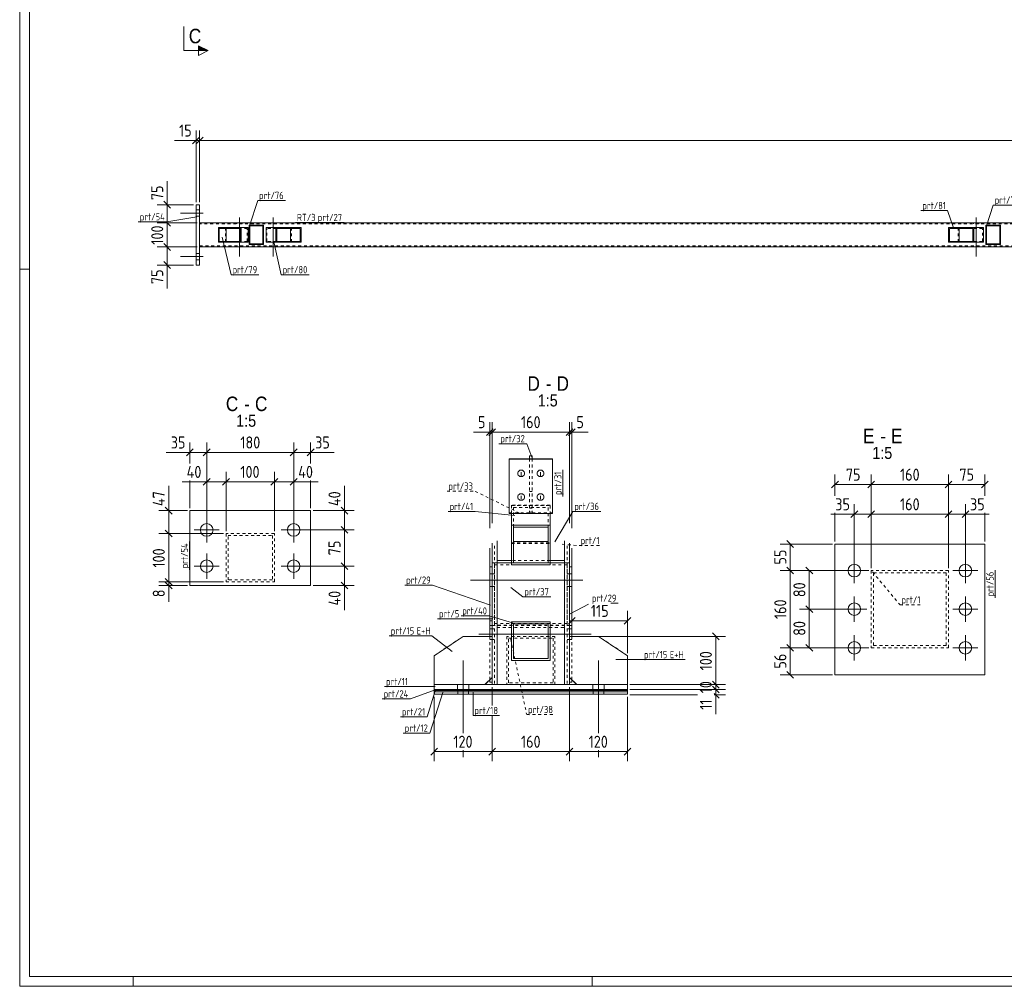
# Model space of a CAD drawing. Header units: millimetres. Extents: x 1 to 1188, y 1 to 840.
# Tile 1 of 7: x 1 to 409, y 1 to 401. Entities that reach past the tile are written whole.
import ezdxf

# ---------------------------------------------------------------- set-up
doc = ezdxf.new("R2010")
doc.units = ezdxf.units.MM
doc.header["$LTSCALE"] = 0.6
doc.linetypes.add('XKITLINE00', pattern=[0])
doc.linetypes.add('XKITLINE02', pattern=[4, 2, -2])
for name, color, linetype, lineweight in [('Bolt', 7, 'Continuous', 0), ('DrawingSheet', 5, 'Continuous', 0), ('OtherObjectType', 1, 'Continuous', 0), ('Part', 2, 'Continuous', 0), ('PartMark', 3, 'Continuous', 0), ('Section', 6, 'Continuous', 0), ('Z-DIMENSIONS', 1, 'Continuous', 0)]:
    doc.layers.add(name, color=color, linetype=linetype, lineweight=lineweight)
doc.styles.add('ARIAL', font='ARIAL.TTF')
doc.styles.add('ISOCPEUR', font='ISOCPEUR.TTF')

msp = doc.modelspace()

# ---------------------------------------------------------------- hatches: boundary and pattern name
at = {"layer": 'Section'}
msp.add_hatch(color=6, dxfattribs=at).paths.add_polyline_path([(75, 390.52), (79, 388.52), (75, 388.52)], flags=17)

# ---------------------------------------------------------------- linework, layer by layer
at = {"layer": 'Bolt', "color": 4, "linetype": 'XKITLINE00', "lineweight": 0}
for p, q in [((75.5, 322.49), (74, 322.49)), ((75.5, 322.49), (74, 322.49)), ((77, 321.19), (67.5, 321.19)), ((77, 321.19), (67.5, 321.19)), ((75.5, 319.89), (74, 319.89)), ((75.5, 319.89), (74, 319.89)), ((91.98, 319.44), (91.98, 303.19)), ((105.98, 319.44), (105.98, 303.19)), ((396.98, 319.44), (396.98, 303.19)), ((90.88, 317.19), (90.88, 316.79)), ((93.08, 317.19), (93.08, 316.79)), ((104.88, 317.19), (104.88, 316.79)), ((107.08, 317.19), (107.08, 316.79)), ((395.88, 317.19), (395.88, 316.79)), ((398.08, 317.19), (398.08, 316.79)), ((90.88, 307.59), (90.88, 307.19)), ((93.08, 307.59), (93.08, 307.19)), ((104.88, 307.59), (104.88, 307.19)), ((107.08, 307.59), (107.08, 307.19)), ((395.88, 307.59), (395.88, 307.19)), ((398.08, 307.59), (398.08, 307.19)), ((77, 303.19), (67.5, 303.19)), ((77, 303.19), (67.5, 303.19)), ((75.5, 304.49), (74, 304.49)), ((75.5, 304.49), (74, 304.49)), ((75.5, 301.89), (74, 301.89)), ((75.5, 301.89), (74, 301.89)), ((207.24, 213.78), (207.19, 213.41)), ((207.19, 213.41), (207.24, 213.05)), ((207.39, 214.12), (207.24, 213.78)), ((207.24, 213.05), (207.39, 212.71)), ((207.7, 214.47), (207.39, 214.12)), ((207.39, 212.71), (207.7, 212.36)), ((208.05, 214.68), (207.7, 214.47)), ((207.7, 212.36), (208.05, 212.15)), ((208.42, 214.77), (208.05, 214.68)), ((208.05, 212.15), (208.42, 212.06)), ((208.76, 214.77), (208.42, 214.77)), ((208.42, 212.06), (208.76, 212.06)), ((208.59, 213.94), (208.59, 212.46)), ((209.13, 214.68), (208.76, 214.77)), ((208.76, 212.06), (209.13, 212.15)), ((209.48, 214.47), (209.13, 214.68)), ((209.13, 212.15), (209.48, 212.36)), ((209.79, 214.12), (209.48, 214.47)), ((209.48, 212.36), (209.79, 212.71)), ((209.94, 213.78), (209.79, 214.12)), ((209.79, 212.71), (209.94, 213.05)), ((209.99, 213.41), (209.94, 213.78)), ((209.94, 213.05), (209.99, 213.41)), ((215.24, 213.78), (215.19, 213.41)), ((215.19, 213.41), (215.24, 213.05)), ((215.39, 214.12), (215.24, 213.78)), ((215.24, 213.05), (215.39, 212.71)), ((215.7, 214.47), (215.39, 214.12)), ((215.39, 212.71), (215.7, 212.36)), ((216.05, 214.68), (215.7, 214.47)), ((215.7, 212.36), (216.05, 212.15)), ((216.42, 214.77), (216.05, 214.68)), ((216.05, 212.15), (216.42, 212.06)), ((216.76, 214.77), (216.42, 214.77)), ((216.42, 212.06), (216.76, 212.06)), ((216.59, 213.94), (216.59, 212.46)), ((217.13, 214.68), (216.76, 214.77)), ((216.76, 212.06), (217.13, 212.15)), ((217.48, 214.47), (217.13, 214.68)), ((217.13, 212.15), (217.48, 212.36)), ((217.79, 214.12), (217.48, 214.47)), ((217.48, 212.36), (217.79, 212.71)), ((217.94, 213.78), (217.79, 214.12)), ((217.79, 212.71), (217.94, 213.05)), ((217.99, 213.41), (217.94, 213.78)), ((217.94, 213.05), (217.99, 213.41)), ((207.24, 204), (207.19, 203.63)), ((207.39, 204.34), (207.24, 204)), ((207.7, 204.69), (207.39, 204.34)), ((208.05, 204.9), (207.7, 204.69)), ((208.42, 204.99), (208.05, 204.9)), ((208.76, 204.99), (208.42, 204.99)), ((208.59, 204.16), (208.59, 202.68)), ((209.13, 204.9), (208.76, 204.99)), ((209.48, 204.69), (209.13, 204.9)), ((209.79, 204.34), (209.48, 204.69)), ((209.94, 204), (209.79, 204.34)), ((209.99, 203.63), (209.94, 204)), ((215.24, 204), (215.19, 203.63)), ((215.39, 204.34), (215.24, 204)), ((215.7, 204.69), (215.39, 204.34)), ((216.05, 204.9), (215.7, 204.69)), ((216.42, 204.99), (216.05, 204.9)), ((216.76, 204.99), (216.42, 204.99)), ((216.59, 204.16), (216.59, 202.68)), ((217.13, 204.9), (216.76, 204.99)), ((217.48, 204.69), (217.13, 204.9)), ((217.79, 204.34), (217.48, 204.69)), ((217.94, 204), (217.79, 204.34)), ((217.99, 203.63), (217.94, 204)), ((207.19, 203.63), (207.24, 203.27)), ((207.24, 203.27), (207.39, 202.93)), ((207.39, 202.93), (207.7, 202.57)), ((207.7, 202.57), (208.05, 202.37)), ((208.05, 202.37), (208.42, 202.27)), ((208.42, 202.27), (208.76, 202.27)), ((208.76, 202.27), (209.13, 202.37)), ((209.13, 202.37), (209.48, 202.57)), ((209.48, 202.57), (209.79, 202.93)), ((209.79, 202.93), (209.94, 203.27)), ((209.94, 203.27), (209.99, 203.63)), ((215.19, 203.63), (215.24, 203.27)), ((215.24, 203.27), (215.39, 202.93)), ((215.39, 202.93), (215.7, 202.57)), ((215.7, 202.57), (216.05, 202.37)), ((216.05, 202.37), (216.42, 202.27)), ((216.42, 202.27), (216.76, 202.27)), ((216.76, 202.27), (217.13, 202.37)), ((217.13, 202.37), (217.48, 202.57)), ((217.48, 202.57), (217.79, 202.93)), ((217.79, 202.93), (217.94, 203.27)), ((217.94, 203.27), (217.99, 203.63)), ((78.42, 184.8), (78.42, 195.2)), ((114.42, 184.8), (114.42, 195.2)), ((73.22, 190), (83.62, 190)), ((109.22, 190), (119.62, 190)), ((78.42, 169.8), (78.42, 180.2)), ((114.42, 169.8), (114.42, 180.2)), ((346.49, 167.97), (346.49, 178.37)), ((392.49, 167.97), (392.49, 178.37)), ((73.22, 175), (83.62, 175)), ((109.22, 175), (119.62, 175)), ((196.59, 171.83), (195.59, 171.83)), ((197.59, 171.83), (196.59, 171.83)), ((228.59, 171.83), (227.59, 171.83)), ((229.59, 171.83), (228.59, 171.83)), ((341.29, 173.17), (351.69, 173.17)), ((387.29, 173.17), (397.69, 173.17)), ((234.09, 169.23), (187.59, 169.23)), ((196.59, 166.62), (195.59, 166.62)), ((197.59, 166.62), (196.59, 166.62)), ((228.59, 166.62), (227.59, 166.62)), ((229.59, 166.62), (228.59, 166.62)), ((346.49, 151.97), (346.49, 162.37)), ((392.49, 151.97), (392.49, 162.37)), ((341.29, 157.17), (351.69, 157.17)), ((387.29, 157.17), (397.69, 157.17)), ((191.09, 146.87), (237.59, 146.87)), ((195.59, 149.07), (196.59, 149.07)), ((196.59, 149.07), (197.59, 149.07)), ((227.59, 149.07), (228.59, 149.07)), ((228.59, 149.07), (229.59, 149.07)), ((195.59, 144.67), (196.59, 144.67)), ((196.59, 144.67), (197.59, 144.67)), ((227.59, 144.67), (228.59, 144.67)), ((228.59, 144.67), (229.59, 144.67)), ((346.49, 135.97), (346.49, 146.37)), ((392.49, 135.97), (392.49, 146.37)), ((341.29, 141.17), (351.69, 141.17)), ((387.29, 141.17), (397.69, 141.17)), ((184.59, 105.78), (184.59, 135.93)), ((240.59, 105.78), (240.59, 135.93)), ((182.19, 123.93), (182.19, 125.93)), ((186.99, 123.93), (186.99, 125.93)), ((238.19, 123.93), (238.19, 125.93)), ((242.99, 123.93), (242.99, 125.93)), ((184.59, 95.93), (184.59, 98.78)), ((240.59, 95.93), (240.59, 98.78))]:
    msp.add_line(p, q, dxfattribs=at)
for centre in [(78.42, 190), (114.42, 190), (78.42, 175), (114.42, 175), (346.49, 173.17), (392.49, 173.17), (346.49, 157.17), (392.49, 157.17), (346.49, 141.17), (392.49, 141.17)]:
    msp.add_circle(centre, 2.6, dxfattribs=at)
at = {"layer": 'DrawingSheet', "color": 2, "linetype": 'XKITLINE00', "lineweight": 0}
for p, q in [((1, 840), (1, 1)), ((5, 298), (1, 298)), ((48, 1), (48, 5)), ((238, 1), (238, 5)), ((1, 1), (1188, 1))]:
    msp.add_line(p, q, dxfattribs=at)
at = {"layer": 'DrawingSheet', "color": 3, "linetype": 'XKITLINE00', "lineweight": 0}
for p, q in [((5, 836), (5, 5)), ((5, 5), (1184, 5))]:
    msp.add_line(p, q, dxfattribs=at)
at = {"layer": 'Part', "color": 2, "linetype": 'XKITLINE00', "lineweight": 0}
for p, q in [((74, 324.69), (75.5, 324.69)), ((74, 324.69), (74, 299.69)), ((75.5, 324.69), (75.5, 299.69)), ((981.98, 317.19), (75.5, 317.19)), ((83.26, 309.19), (83.26, 315.19)), ((83.26, 315.19), (95.58, 315.19)), ((83.61, 309.49), (83.61, 314.89)), ((92.31, 314.89), (83.61, 314.89)), ((86.53, 309.49), (86.53, 314.89)), ((92.31, 309.49), (92.31, 314.89)), ((92.66, 315.19), (92.66, 309.19)), ((95.58, 315.19), (95.58, 309.19)), ((101.97, 316.19), (95.97, 316.19)), ((95.97, 316.19), (95.97, 308.19)), ((101.67, 315.89), (96.27, 315.89)), ((96.27, 315.89), (96.27, 308.49)), ((101.67, 308.49), (101.67, 315.89)), ((101.97, 308.19), (101.97, 316.19)), ((102.97, 315.19), (117.48, 315.19)), ((102.97, 309.19), (102.97, 315.19)), ((106.98, 309.19), (106.98, 315.19)), ((107.38, 309.49), (107.38, 314.89)), ((107.38, 314.89), (117.08, 314.89)), ((113.07, 309.49), (113.07, 314.89)), ((117.08, 309.49), (117.08, 314.89)), ((117.48, 315.19), (117.48, 309.19)), ((385.47, 309.19), (385.47, 315.19)), ((385.47, 315.19), (399.97, 315.19)), ((385.86, 309.49), (385.86, 314.89)), ((395.57, 314.89), (385.86, 314.89)), ((389.87, 309.49), (389.87, 314.89)), ((395.57, 309.49), (395.57, 314.89)), ((395.96, 315.19), (395.96, 309.19)), ((399.97, 315.19), (399.97, 309.19)), ((406.97, 316.19), (400.97, 316.19)), ((400.97, 316.19), (400.97, 308.19)), ((406.67, 315.89), (401.27, 315.89)), ((401.27, 315.89), (401.27, 308.49)), ((406.67, 308.49), (406.67, 315.89)), ((406.97, 308.19), (406.97, 316.19)), ((981.98, 307.19), (75.5, 307.19)), ((95.58, 309.19), (83.26, 309.19)), ((83.61, 309.49), (92.31, 309.49)), ((95.97, 308.19), (101.97, 308.19)), ((101.67, 308.49), (96.27, 308.49)), ((102.97, 309.19), (117.48, 309.19)), ((117.08, 309.49), (107.38, 309.49)), ((399.97, 309.19), (385.47, 309.19)), ((385.86, 309.49), (395.57, 309.49)), ((400.97, 308.19), (406.97, 308.19)), ((406.67, 308.49), (401.27, 308.49)), ((74, 299.69), (75.5, 299.69)), ((212.09, 220.75), (212.09, 219.5)), ((212.09, 220.75), (213.09, 220.75)), ((213.09, 220.75), (213.09, 219.5)), ((221.59, 219.5), (203.59, 219.5)), ((203.59, 219.5), (203.59, 196.8)), ((203.59, 219.29), (221.59, 219.29)), ((213.09, 219.5), (212.09, 219.5)), ((221.59, 196.8), (221.59, 219.5)), ((71.42, 167), (71.42, 198)), ((71.42, 198), (121.42, 198)), ((121.42, 198), (121.42, 167)), ((203.59, 196.8), (221.59, 196.8)), ((204.59, 196.8), (204.59, 175.61)), ((220.59, 196.8), (220.59, 175.61)), ((204.59, 191.97), (220.59, 191.97)), ((219.79, 191.15), (205.39, 191.15)), ((205.39, 191.15), (205.39, 176.43)), ((219.79, 176.43), (219.79, 191.15)), ((196.59, 184.47), (196.59, 176.35)), ((198.59, 185.5), (198.59, 176.35)), ((205.39, 185.19), (219.79, 185.19)), ((226.59, 176.35), (226.59, 185.5)), ((228.59, 184.47), (228.59, 176.35)), ((338.49, 129.99), (338.49, 184.17)), ((338.49, 184.17), (400.49, 184.17)), ((400.49, 184.17), (400.49, 129.99)), ((195.59, 182.43), (195.59, 145.92)), ((229.59, 182.43), (229.59, 145.92)), ((196.59, 176.35), (198.59, 176.35)), ((196.59, 176.35), (198.59, 176.35)), ((196.59, 176.35), (196.59, 125.93)), ((198.59, 177.33), (204.59, 177.33)), ((198.59, 176.35), (204.59, 176.35)), ((198.59, 125.92), (198.59, 176.35)), ((204.59, 175.61), (220.59, 175.61)), ((205.39, 176.43), (219.79, 176.43)), ((226.59, 177.33), (220.59, 177.33)), ((226.59, 176.35), (220.59, 176.35)), ((226.59, 176.35), (226.59, 125.92)), ((228.59, 176.35), (226.59, 176.35)), ((228.59, 176.35), (226.59, 176.35)), ((228.59, 176.35), (228.59, 125.93)), ((195.59, 174.73), (196.59, 174.73)), ((228.59, 174.73), (229.59, 174.73)), ((71.42, 167), (121.42, 167)), ((204.59, 151.92), (220.59, 151.92)), ((204.59, 151.92), (204.59, 135.92)), ((205.39, 151.12), (205.39, 136.72)), ((205.39, 151.12), (219.79, 151.12)), ((219.79, 151.12), (219.79, 136.72)), ((220.59, 151.92), (220.59, 135.92)), ((172.59, 137.92), (184.59, 145.92)), ((184.59, 145.92), (196.59, 145.92)), ((196.59, 145.92), (196.59, 128.92)), ((228.59, 145.92), (228.59, 128.92)), ((240.59, 145.92), (228.59, 145.92)), ((252.59, 137.92), (240.59, 145.92)), ((172.59, 125.92), (172.59, 137.92)), ((204.59, 135.92), (220.59, 135.92)), ((205.39, 136.72), (219.79, 136.72)), ((252.59, 125.92), (252.59, 137.92)), ((193.59, 125.92), (196.59, 128.92)), ((195.59, 126.92), (195.59, 127.92)), ((195.59, 126.92), (195.59, 126.92)), ((195.59, 126.92), (195.59, 126.92)), ((195.59, 126.92), (196.59, 126.92)), ((195.59, 126.92), (196.59, 126.92)), ((228.59, 128.92), (231.59, 125.92)), ((228.59, 126.92), (229.59, 126.92)), ((228.59, 126.92), (229.59, 126.92)), ((229.59, 127.92), (229.59, 126.92)), ((400.49, 129.99), (338.49, 129.99)), ((198.59, 125.93), (172.59, 125.93)), ((172.59, 125.93), (172.59, 123.93)), ((172.59, 125.92), (193.59, 125.92)), ((172.59, 123.93), (252.59, 123.93)), ((172.59, 123.52), (172.59, 123.92)), ((172.59, 123.92), (172.59, 123.92)), ((172.59, 123.92), (252.59, 123.92)), ((172.59, 121.92), (172.59, 123.92)), ((172.59, 123.92), (172.59, 123.92)), ((172.59, 123.92), (252.59, 123.92)), ((172.59, 123.52), (172.59, 123.52)), ((172.59, 123.52), (252.59, 123.52)), ((172.59, 122.92), (172.59, 123.52)), ((172.59, 123.52), (172.59, 123.52)), ((172.59, 123.52), (252.59, 123.52)), ((172.59, 122.92), (172.59, 122.92)), ((172.59, 122.92), (252.59, 122.92)), ((172.59, 121.92), (172.59, 122.92)), ((172.59, 122.92), (172.59, 122.92)), ((172.59, 122.92), (252.59, 122.92)), ((196.59, 125.93), (198.59, 125.93)), ((226.59, 125.92), (198.59, 125.92)), ((252.59, 125.93), (226.59, 125.93)), ((228.59, 125.93), (226.59, 125.93)), ((231.59, 125.92), (252.59, 125.92)), ((252.59, 123.93), (252.59, 125.93)), ((252.59, 123.52), (252.59, 123.92)), ((252.59, 121.92), (252.59, 123.92)), ((252.59, 122.92), (252.59, 123.52)), ((252.59, 121.92), (252.59, 122.92)), ((172.59, 121.92), (172.59, 121.92)), ((172.59, 121.92), (252.59, 121.92)), ((172.59, 121.92), (172.59, 121.92)), ((172.59, 121.92), (252.59, 121.92))]:
    msp.add_line(p, q, dxfattribs=at)
at = {"layer": 'Part', "color": 7, "linetype": 'XKITLINE02', "lineweight": 0}
for p, q in [((75.5, 307.19), (75.5, 317.19)), ((995.47, 316.79), (75.5, 316.79)), ((86.18, 309.19), (86.18, 315.19)), ((95.23, 314.89), (92.31, 314.89)), ((95.23, 314.89), (92.31, 314.89)), ((95.23, 309.49), (95.23, 314.89)), ((107.38, 314.89), (103.37, 314.89)), ((103.37, 309.49), (103.37, 314.89)), ((113.47, 309.19), (113.47, 315.19)), ((389.48, 309.19), (389.48, 315.19)), ((399.58, 314.89), (395.57, 314.89)), ((399.58, 314.89), (395.57, 314.89)), ((399.58, 309.49), (399.58, 314.89)), ((75.5, 307.59), (995.47, 307.59)), ((95.23, 309.49), (92.31, 309.49)), ((107.38, 309.49), (103.37, 309.49)), ((399.58, 309.49), (395.57, 309.49)), ((212.09, 219.5), (212.09, 197.42)), ((213.09, 219.5), (213.09, 197.42)), ((212.09, 205.93), (213.09, 205.93)), ((204.59, 200.26), (204.59, 184.41)), ((220.59, 200.26), (204.59, 200.26)), ((204.59, 200.06), (220.59, 200.06)), ((204.59, 196.8), (204.59, 200.06)), ((204.59, 200.06), (220.59, 200.06)), ((212.09, 200.06), (213.09, 200.06)), ((220.59, 184.41), (220.59, 200.26)), ((220.59, 200.06), (220.59, 196.8)), ((203.59, 197.01), (221.59, 197.01)), ((205.39, 191.15), (205.39, 199.27)), ((205.39, 191.15), (205.39, 199.27)), ((205.39, 199.27), (219.79, 199.27)), ((212.09, 198.96), (213.09, 198.96)), ((212.09, 197.42), (213.09, 197.42)), ((219.79, 199.27), (219.79, 191.15)), ((106.43, 188.5), (86.43, 188.5)), ((86.43, 188.5), (86.43, 168.5)), ((87.23, 169.3), (87.23, 187.7)), ((87.23, 187.7), (105.63, 187.7)), ((105.63, 187.7), (105.63, 169.3)), ((106.43, 168.5), (106.43, 188.5)), ((197.59, 183.45), (197.59, 151.25)), ((204.59, 184.61), (220.59, 184.61)), ((204.59, 184.41), (220.59, 184.41)), ((204.59, 184.41), (220.59, 184.41)), ((227.59, 183.45), (227.59, 151.25)), ((196.59, 182.43), (196.59, 126.92)), ((228.59, 182.43), (228.59, 126.92)), ((196.59, 176.35), (196.59, 150.44)), ((197.59, 175.54), (227.59, 175.54)), ((197.59, 175.54), (197.59, 125.93)), ((227.59, 175.54), (197.59, 175.54)), ((198.59, 176.35), (226.59, 176.35)), ((226.59, 176.35), (198.59, 176.35)), ((226.59, 176.35), (198.59, 176.35)), ((220.59, 177.33), (204.59, 177.33)), ((220.59, 176.35), (204.59, 176.35)), ((227.59, 175.54), (227.59, 125.93)), ((228.59, 150.44), (228.59, 176.35)), ((385.5, 173.17), (353.5, 173.17)), ((353.5, 173.17), (353.5, 141.17)), ((354.5, 142.17), (354.5, 172.17)), ((354.5, 172.17), (384.5, 172.17)), ((384.5, 172.17), (384.5, 142.17)), ((385.5, 141.17), (385.5, 173.17)), ((86.43, 168.5), (106.43, 168.5)), ((105.63, 169.3), (87.23, 169.3)), ((195.59, 152.4), (196.59, 152.4)), ((197.59, 151.25), (227.59, 151.25)), ((227.59, 151.25), (197.59, 151.25)), ((198.59, 151.76), (198.59, 149.63)), ((226.59, 149.63), (226.59, 151.76)), ((228.59, 152.4), (229.59, 152.4)), ((196.59, 150.44), (195.59, 150.44)), ((196.59, 150.44), (228.59, 150.44)), ((196.59, 150.44), (228.59, 150.44)), ((226.59, 150.61), (198.59, 150.61)), ((198.59, 149.63), (226.59, 149.63)), ((198.59, 149.63), (226.59, 149.63)), ((198.59, 149.63), (198.59, 125.92)), ((226.59, 125.92), (226.59, 149.63)), ((228.59, 150.44), (229.59, 150.44)), ((172.59, 137.92), (184.59, 145.92)), ((184.59, 145.92), (196.59, 145.92)), ((184.59, 145.92), (196.59, 145.92)), ((195.59, 145.92), (195.59, 127.92)), ((196.59, 145.92), (196.59, 128.92)), ((222.59, 145.92), (202.59, 145.92)), ((202.59, 145.92), (202.59, 125.92)), ((203.39, 126.72), (203.39, 145.12)), ((203.39, 145.12), (221.79, 145.12)), ((221.79, 145.12), (221.79, 126.72)), ((222.59, 125.92), (222.59, 145.92)), ((228.59, 145.92), (240.59, 145.92)), ((228.59, 145.92), (228.59, 128.92)), ((240.59, 145.92), (228.59, 145.92)), ((228.59, 145.92), (229.59, 145.92)), ((229.59, 145.92), (229.59, 127.92)), ((252.59, 137.92), (240.59, 145.92)), ((353.5, 141.17), (385.5, 141.17)), ((384.5, 142.17), (354.5, 142.17)), ((172.59, 125.92), (172.59, 137.92)), ((252.59, 125.92), (252.59, 137.92)), ((196.59, 128.92), (193.59, 125.92)), ((221.79, 126.72), (203.39, 126.72)), ((228.59, 128.92), (231.59, 125.92)), ((193.59, 125.92), (172.59, 125.92)), ((172.59, 123.52), (172.59, 123.92)), ((172.59, 121.92), (172.59, 123.92)), ((172.59, 122.92), (172.59, 123.52)), ((172.59, 121.92), (172.59, 122.92)), ((182.39, 123.52), (182.39, 123.92)), ((182.39, 123.52), (182.39, 123.92)), ((182.39, 121.92), (182.39, 123.92)), ((182.39, 121.92), (182.39, 123.92)), ((182.39, 122.92), (182.39, 123.52)), ((182.39, 122.92), (182.39, 123.52)), ((182.39, 121.92), (182.39, 122.92)), ((182.39, 121.92), (182.39, 122.92)), ((184.59, 123.52), (184.59, 123.92)), ((184.59, 121.92), (184.59, 123.92)), ((184.59, 122.92), (184.59, 123.52)), ((184.59, 121.92), (184.59, 122.92)), ((186.79, 123.52), (186.79, 123.92)), ((186.79, 123.52), (186.79, 123.92)), ((186.79, 121.92), (186.79, 123.92)), ((186.79, 121.92), (186.79, 123.92)), ((186.79, 122.92), (186.79, 123.52)), ((186.79, 122.92), (186.79, 123.52)), ((186.79, 121.92), (186.79, 122.92)), ((186.79, 121.92), (186.79, 122.92)), ((198.59, 125.93), (226.59, 125.93)), ((226.59, 125.93), (198.59, 125.93)), ((198.59, 125.92), (226.59, 125.92)), ((202.59, 125.92), (222.59, 125.92)), ((226.59, 125.93), (226.59, 125.92)), ((231.59, 125.92), (252.59, 125.92)), ((238.39, 123.52), (238.39, 123.92)), ((238.39, 123.52), (238.39, 123.92)), ((238.39, 121.92), (238.39, 123.92)), ((238.39, 121.92), (238.39, 123.92)), ((238.39, 122.92), (238.39, 123.52)), ((238.39, 122.92), (238.39, 123.52)), ((238.39, 121.92), (238.39, 122.92)), ((238.39, 121.92), (238.39, 122.92)), ((240.59, 123.52), (240.59, 123.92)), ((240.59, 121.92), (240.59, 123.92)), ((240.59, 122.92), (240.59, 123.52)), ((240.59, 121.92), (240.59, 122.92)), ((242.79, 123.52), (242.79, 123.92)), ((242.79, 123.52), (242.79, 123.92)), ((242.79, 121.92), (242.79, 123.92)), ((242.79, 121.92), (242.79, 123.92)), ((242.79, 122.92), (242.79, 123.52)), ((242.79, 122.92), (242.79, 123.52)), ((242.79, 121.92), (242.79, 122.92)), ((242.79, 121.92), (242.79, 122.92)), ((252.59, 123.92), (252.59, 123.52)), ((252.59, 123.92), (252.59, 121.92)), ((252.59, 123.52), (252.59, 122.92)), ((252.59, 122.92), (252.59, 121.92))]:
    msp.add_line(p, q, dxfattribs=at)
at = {"layer": 'PartMark', "color": 7, "linetype": 'XKITLINE00', "lineweight": 0}
for p, q in [((96.15, 315.97), (99.51, 326.43)), ((99.51, 326.43), (111.02, 326.43)), ((374.06, 322.21), (385.06, 322.21)), ((387.65, 314.65), (385.06, 322.21)), ((401.15, 315.97), (403.99, 324.5)), ((403.99, 324.5), (415.51, 324.5)), ((74.33, 319.66), (61.88, 317.54)), ((50.11, 317.54), (61.88, 317.54)), ((115.13, 317.29), (135.28, 317.29)), ((84.88, 311.29), (88.5, 295.66)), ((106.15, 309.36), (109.25, 295.67)), ((88.5, 295.66), (100.02, 295.66)), ((109.25, 295.67), (120.76, 295.67)), ((199.39, 225.71), (210.9, 225.71)), ((212.97, 220.08), (210.9, 225.71)), ((225.89, 203.9), (225.89, 214.89)), ((178.35, 197.62), (189.6, 197.62)), ((206, 195.96), (189.6, 197.62)), ((222.49, 185.05), (229.99, 197.67)), ((229.99, 197.67), (241.5, 197.67)), ((71.32, 173.5), (71.32, 185.27)), ((404.79, 161.84), (404.79, 173.35)), ((160.38, 167.13), (171.89, 167.13)), ((195.92, 158.9), (171.89, 167.13)), ((204.25, 166.21), (209.31, 162.32)), ((209.31, 162.32), (220.82, 162.32)), ((228.92, 155.2), (236.44, 159.2)), ((245.74, 159.63), (248.77, 159.63)), ((173.98, 153.17), (183.69, 153.17)), ((183.69, 154.37), (195.38, 154.37)), ((196.86, 153.17), (183.69, 153.17)), ((205.04, 151.47), (195.38, 154.37)), ((154.01, 146.08), (171.58, 146.08)), ((180.07, 139.69), (171.58, 146.08)), ((247.72, 136.28), (258.84, 136.28)), ((258.84, 136.28), (276.41, 136.28)), ((152.04, 125.1), (162.52, 125.1)), ((173.05, 125.1), (162.52, 125.1)), ((173.05, 123.78), (162.83, 120)), ((173.05, 123.3), (169.64, 112.56)), ((176.23, 123.11), (170.79, 105.86)), ((188.65, 122.66), (188.65, 113.11)), ((151.06, 120), (162.83, 120)), ((158.65, 112.56), (169.64, 112.56)), ((188.65, 113.11), (199.65, 113.11)), ((159.8, 105.86), (170.79, 105.86))]:
    msp.add_line(p, q, dxfattribs=at)
at = {"layer": 'PartMark', "color": 7, "linetype": 'XKITLINE02', "lineweight": 0}
for p, q in [((177.89, 206.05), (189.4, 206.05)), ((207.9, 196.98), (189.4, 206.05)), ((225.53, 184.05), (232.58, 183.5)), ((232.58, 183.5), (241.78, 183.5)), ((354.04, 172.62), (365.42, 158.95)), ((365.42, 158.95), (374.61, 158.95)), ((204.25, 144.83), (210.87, 113.51)), ((210.87, 113.51), (222.38, 113.51))]:
    msp.add_line(p, q, dxfattribs=at)
at = {"layer": 'Section', "color": 6, "linetype": 'XKITLINE00', "lineweight": 0}
for p, q in [((69, 388.52), (69, 398.52)), ((69, 388.52), (79, 388.52)), ((79, 388.52), (75, 390.52)), ((75, 390.52), (75, 386.52)), ((79, 388.52), (75, 386.52))]:
    msp.add_line(p, q, dxfattribs=at)
at = {"layer": 'Z-DIMENSIONS', "color": 7, "linetype": 'XKITLINE00', "lineweight": 0}
for p, q in [((74, 325.69), (74, 355.39)), ((75.5, 325.69), (75.5, 355.39)), ((75.5, 325.69), (75.5, 355.39)), ((74, 351.29), (65.1, 351.29)), ((74, 351.29), (65.1, 351.29)), ((75.42, 352.71), (72.59, 349.88)), ((74, 351.29), (75.5, 351.29)), ((76.92, 352.71), (74.09, 349.88)), ((76.92, 352.71), (74.09, 349.88)), ((75.5, 351.29), (1011.94, 351.29)), ((62.03, 324.69), (62.03, 334.46)), ((62.03, 324.69), (62.03, 334.46)), ((60.62, 326.1), (63.44, 323.28)), ((73, 324.69), (57.93, 324.69)), ((62.03, 317.19), (62.03, 324.69)), ((74.5, 317.19), (57.93, 317.19)), ((74.5, 317.19), (61.43, 317.19)), ((61.68, 317.54), (63.44, 315.78)), ((61.68, 317.54), (63.44, 315.78)), ((62.03, 307.19), (62.03, 317.19)), ((74.5, 307.19), (57.93, 307.19)), ((60.62, 308.6), (63.44, 305.78)), ((61.43, 307.79), (63.44, 305.78)), ((74.5, 307.19), (61.43, 307.19)), ((62.03, 299.69), (62.03, 307.19)), ((73, 299.69), (57.93, 299.69)), ((60.62, 301.1), (63.44, 298.28)), ((62.03, 299.69), (62.03, 289.93)), ((62.03, 299.69), (62.03, 289.93)), ((195.59, 190.7), (195.59, 234.62)), ((196.59, 192.74), (196.59, 234.62)), ((196.59, 192.74), (196.59, 234.62)), ((228.59, 192.74), (228.59, 234.62)), ((228.59, 192.74), (228.59, 234.62)), ((229.59, 190.7), (229.59, 234.62)), ((195.59, 230.52), (188.83, 230.52)), ((195.59, 230.52), (188.83, 230.52)), ((197, 231.93), (194.18, 229.1)), ((198, 231.93), (195.18, 229.1)), ((198, 231.93), (195.18, 229.1)), ((195.59, 230.52), (196.59, 230.52)), ((196.59, 230.52), (228.59, 230.52)), ((230, 231.93), (227.18, 229.1)), ((230, 231.93), (227.18, 229.1)), ((231, 231.93), (228.18, 229.1)), ((228.59, 230.52), (229.59, 230.52)), ((229.59, 230.52), (236.35, 230.52)), ((229.59, 230.52), (236.35, 230.52)), ((71.42, 217.53), (71.42, 226.21)), ((78.42, 191), (78.42, 226.21)), ((78.42, 191), (78.42, 226.21)), ((114.42, 191), (114.42, 226.21)), ((114.42, 191), (114.42, 226.21)), ((121.42, 217.53), (121.42, 226.21)), ((71.42, 222.11), (61.66, 222.11)), ((71.42, 222.11), (61.66, 222.11)), ((72.84, 223.53), (70.01, 220.7)), ((71.42, 222.11), (78.42, 222.11)), ((79.84, 223.53), (77.01, 220.7)), ((79.84, 223.53), (77.01, 220.7)), ((78.42, 222.11), (114.42, 222.11)), ((115.84, 223.53), (113.01, 220.7)), ((115.84, 223.53), (113.01, 220.7)), ((114.42, 222.11), (121.42, 222.11)), ((122.84, 223.53), (120.01, 220.7)), ((121.42, 222.11), (131.19, 222.11)), ((121.42, 222.11), (131.19, 222.11)), ((78.42, 191), (78.42, 214.03)), ((86.43, 189.5), (86.43, 214.03)), ((86.43, 189.5), (86.43, 214.03)), ((106.43, 189.5), (106.43, 214.03)), ((106.43, 189.5), (106.43, 214.03)), ((114.42, 191), (114.42, 214.03)), ((338.49, 204.11), (338.49, 212.89)), ((353.5, 174.17), (353.5, 212.89)), ((353.5, 174.17), (353.5, 212.89)), ((385.5, 174.17), (385.5, 212.89)), ((385.5, 174.17), (385.5, 212.89)), ((400.49, 204.11), (400.49, 212.89)), ((62.67, 198), (62.67, 208.2)), ((62.67, 198), (62.67, 208.2)), ((78.42, 209.93), (68.23, 209.93)), ((78.42, 209.93), (68.23, 209.93)), ((71.42, 199), (71.42, 210.53)), ((79.84, 211.34), (77.01, 208.52)), ((78.42, 209.93), (86.43, 209.93)), ((87.84, 211.34), (85.01, 208.52)), ((87.84, 211.34), (85.01, 208.52)), ((86.43, 209.93), (106.43, 209.93)), ((107.84, 211.34), (105.01, 208.52)), ((107.84, 211.34), (105.01, 208.52)), ((106.43, 209.93), (114.42, 209.93)), ((115.84, 211.34), (113.01, 208.52)), ((114.42, 209.93), (124.62, 209.93)), ((114.42, 209.93), (124.62, 209.93)), ((121.42, 199), (121.42, 210.53)), ((135.43, 198), (135.43, 208.2)), ((135.43, 198), (135.43, 208.2)), ((339.91, 210.2), (337.08, 207.37)), ((338.49, 208.79), (353.5, 208.79)), ((354.91, 210.2), (352.08, 207.37)), ((354.91, 210.2), (352.08, 207.37)), ((353.5, 208.79), (385.5, 208.79)), ((386.91, 210.2), (384.08, 207.37)), ((386.91, 210.2), (384.08, 207.37)), ((385.5, 208.79), (400.49, 208.79)), ((401.91, 210.2), (399.08, 207.37)), ((346.49, 174.17), (346.49, 200.61)), ((353.5, 174.17), (353.5, 200.61)), ((353.5, 174.17), (353.5, 200.61)), ((385.5, 174.17), (385.5, 200.61)), ((385.5, 174.17), (385.5, 200.61)), ((392.49, 174.17), (392.49, 200.61)), ((70.42, 198), (58.57, 198)), ((61.26, 199.42), (64.09, 196.59)), ((62.67, 188.5), (62.67, 198)), ((122.42, 198), (139.43, 198)), ((134.02, 199.42), (136.85, 196.59)), ((135.43, 190), (135.43, 198)), ((346.49, 196.51), (336.73, 196.51)), ((346.49, 196.51), (336.73, 196.51)), ((338.49, 185.17), (338.49, 197.11)), ((347.91, 197.92), (345.08, 195.1)), ((346.49, 196.51), (353.5, 196.51)), ((354.91, 197.92), (352.08, 195.1)), ((354.91, 197.92), (352.08, 195.1)), ((353.5, 196.51), (385.5, 196.51)), ((386.91, 197.92), (384.08, 195.1)), ((386.91, 197.92), (384.08, 195.1)), ((385.5, 196.51), (392.49, 196.51)), ((393.91, 197.92), (391.08, 195.1)), ((392.49, 196.51), (402.26, 196.51)), ((392.49, 196.51), (402.26, 196.51)), ((400.49, 185.17), (400.49, 197.11)), ((85.43, 188.5), (58.57, 188.5)), ((85.43, 188.5), (58.57, 188.5)), ((61.26, 189.92), (64.09, 187.09)), ((61.26, 189.92), (64.09, 187.09)), ((62.67, 168.5), (62.67, 188.5)), ((115.42, 190), (139.43, 190)), ((115.42, 190), (139.43, 190)), ((134.02, 191.42), (136.85, 188.59)), ((134.02, 191.42), (136.85, 188.59)), ((135.43, 175), (135.43, 190)), ((337.49, 184.17), (315.86, 184.17)), ((318.54, 185.59), (321.37, 182.76)), ((319.96, 173.17), (319.96, 184.17)), ((134.02, 176.42), (136.85, 173.59)), ((134.02, 176.42), (136.85, 173.59)), ((115.42, 175), (139.43, 175)), ((115.42, 175), (139.43, 175)), ((135.43, 167), (135.43, 175)), ((352.5, 173.17), (315.86, 173.17)), ((352.5, 173.17), (315.86, 173.17)), ((318.54, 174.59), (321.37, 171.76)), ((318.54, 174.59), (321.37, 171.76)), ((319.96, 141.17), (319.96, 173.17)), ((345.49, 173.17), (323.76, 173.17)), ((326.44, 174.59), (329.27, 171.76)), ((327.86, 157.17), (327.86, 173.17)), ((85.43, 168.5), (58.57, 168.5)), ((85.43, 168.5), (58.57, 168.5)), ((61.26, 169.92), (64.09, 167.09)), ((61.26, 169.92), (64.09, 167.09)), ((61.26, 168.42), (64.09, 165.59)), ((62.67, 167), (62.67, 168.5)), ((134.02, 168.42), (136.85, 165.59)), ((70.42, 167), (58.57, 167)), ((62.67, 167), (62.67, 160.25)), ((62.67, 167), (62.67, 160.25)), ((122.42, 167), (139.43, 167)), ((135.43, 167), (135.43, 156.81)), ((135.43, 167), (135.43, 156.81)), ((229.59, 146.92), (229.59, 156.47)), ((252.59, 138.92), (252.59, 156.47)), ((345.49, 157.17), (323.76, 157.17)), ((345.49, 157.17), (323.76, 157.17)), ((326.44, 158.59), (329.27, 155.76)), ((326.44, 158.59), (329.27, 155.76)), ((327.86, 141.17), (327.86, 157.17)), ((231, 153.79), (228.18, 150.96)), ((229.59, 152.37), (252.59, 152.37)), ((254, 153.79), (251.17, 150.96)), ((287.73, 147.34), (290.56, 144.51)), ((240.73, 145.92), (293.14, 145.92)), ((289.14, 125.92), (289.14, 145.92)), ((352.5, 141.17), (315.86, 141.17)), ((352.5, 141.17), (315.86, 141.17)), ((318.54, 142.59), (321.37, 139.76)), ((318.54, 142.59), (321.37, 139.76)), ((319.96, 129.99), (319.96, 141.17)), ((345.49, 141.17), (323.76, 141.17)), ((326.44, 142.59), (329.27, 139.76)), ((318.54, 131.41), (321.37, 128.58)), ((287.73, 127.34), (290.56, 124.51)), ((288.54, 126.52), (290.56, 124.51)), ((337.49, 129.99), (315.86, 129.99)), ((196.59, 124.93), (196.59, 117.31)), ((196.59, 124.93), (196.59, 117.31)), ((228.59, 124.93), (228.59, 94.18)), ((228.59, 124.93), (228.59, 94.18)), ((253.59, 125.92), (281.54, 125.92)), ((253.59, 125.92), (293.14, 125.92)), ((253.59, 123.93), (293.14, 123.93)), ((253.59, 123.93), (281.54, 123.93)), ((287.73, 125.34), (290.56, 122.51)), ((288.54, 125.92), (293.14, 125.92)), ((288.54, 124.53), (290.56, 122.51)), ((288.54, 123.93), (293.14, 123.93)), ((288.54, 122.32), (290.56, 120.3)), ((289.14, 123.93), (289.14, 125.92)), ((289.14, 121.72), (289.14, 123.93)), ((172.59, 120.92), (172.59, 94.18)), ((252.59, 120.92), (252.59, 94.18)), ((253.59, 121.72), (281.54, 121.72)), ((288.54, 121.72), (293.14, 121.72)), ((289.14, 121.72), (289.14, 113.67)), ((289.14, 121.72), (289.14, 113.67)), ((196.59, 113.11), (196.59, 94.18)), ((196.59, 113.11), (196.59, 94.18)), ((174, 99.59), (171.18, 96.76)), ((172.59, 98.18), (196.59, 98.18)), ((198, 99.59), (195.18, 96.76)), ((198, 99.59), (195.18, 96.76)), ((196.59, 98.18), (228.59, 98.18)), ((230, 99.59), (227.18, 96.76)), ((230, 99.59), (227.18, 96.76)), ((228.59, 98.18), (252.59, 98.18)), ((254, 99.59), (251.17, 96.76))]:
    msp.add_line(p, q, dxfattribs=at)
at = {"layer": 'Z-DIMENSIONS', "color": 3}
for p in [(74, 351.29), (75.5, 351.29), (75.5, 351.29), (62.03, 324.69), (62.03, 317.19), (62.03, 317.19), (62.03, 307.19), (62.03, 307.19), (62.03, 299.69), (195.59, 230.52), (196.59, 230.52), (196.59, 230.52), (228.59, 230.52), (228.59, 230.52), (229.59, 230.52), (71.42, 222.11), (78.42, 222.11), (78.42, 222.11), (114.42, 222.11), (114.42, 222.11), (121.42, 222.11), (78.42, 209.93), (86.43, 209.93), (86.43, 209.93), (106.43, 209.93), (106.43, 209.93), (114.42, 209.93), (338.49, 208.79), (353.5, 208.79), (353.5, 208.79), (385.5, 208.79), (385.5, 208.79), (400.49, 208.79), (62.67, 198), (135.43, 198), (346.49, 196.51), (353.5, 196.51), (353.5, 196.51), (385.5, 196.51), (385.5, 196.51), (392.49, 196.51), (62.67, 188.5), (62.67, 188.5), (135.43, 190), (135.43, 190), (319.96, 184.17), (135.43, 175), (135.43, 175), (319.96, 173.17), (319.96, 173.17), (327.86, 173.17), (62.67, 168.5), (62.67, 168.5), (62.67, 167), (135.43, 167), (327.86, 157.17), (327.86, 157.17), (229.59, 152.37), (252.59, 152.37), (289.14, 145.92), (319.96, 141.17), (319.96, 141.17), (327.86, 141.17), (319.96, 129.99), (289.14, 125.92), (289.14, 125.92), (289.14, 123.93), (289.14, 123.93), (289.14, 121.72), (172.59, 98.18), (196.59, 98.18), (196.59, 98.18), (228.59, 98.18), (228.59, 98.18), (252.59, 98.18)]:
    msp.add_point(p, dxfattribs=at)

# ---------------------------------------------------------------- texts
at = {"layer": 'OtherObjectType', "color": 6, "style": 'ARIAL', "width": 0.85}
for s, height, p in [('D', 6, (211.19, 247.62)), ('D', 6, (223.23, 247.62)), ('-', 6, (218.77, 247.62)), ('C', 6, (86.34, 239.21)), ('C', 6, (98.39, 239.21)), ('1:5', 5, (215.46, 241.12)), ('-', 6, (93.92, 239.21)), ('1:5', 5, (90.62, 232.71)), ('E', 6, (350.11, 225.89)), ('-', 6, (357.24, 225.89)), ('E', 6, (361.71, 225.89)), ('1:5', 5, (353.94, 219.39))]:
    msp.add_text(s, height=height, dxfattribs=at).set_placement(p)
at = {"layer": 'PartMark', "color": 3, "style": 'ISOCPEUR', "width": 0.85}
for s, p in [('prt/76', (100.11, 327.03)), ('prt/77', (404.59, 325.1)), ('prt/81', (374.66, 322.81)), ('prt/54', (50.71, 318.14)), ('prt/27', (124.37, 317.89)), ('prt/79', (89.1, 296.26)), ('prt/80', (109.85, 296.27)), ('prt/32', (199.99, 226.31)), ('prt/33', (178.49, 206.65)), ('prt/41', (178.95, 198.22)), ('prt/36', (230.59, 198.27)), ('prt/1', (233.18, 184.1)), ('prt/29', (160.98, 167.73)), ('prt/37', (209.91, 162.92)), ('prt/29', (237.85, 160.23)), ('prt/1', (366.02, 159.55)), ('prt/5', (174.58, 153.77)), ('prt/40', (184.21, 154.97)), ('prt/15', (154.61, 146.68)), ('E+H', (165.31, 146.68)), ('prt/15', (259.44, 136.88)), ('E+H', (270.13, 136.88)), ('prt/11', (152.64, 125.7)), ('prt/24', (151.66, 120.6)), ('prt/21', (159.25, 113.16)), ('prt/18', (189.25, 113.71)), ('prt/38', (211.47, 114.11)), ('prt/12', (160.4, 106.46))]:
    msp.add_text(s, height=3, dxfattribs=at).set_placement(p)
at = {"layer": 'PartMark', "color": 1, "style": 'ISOCPEUR', "width": 0.85}
msp.add_text('RT/3', height=3, dxfattribs=at).set_placement((115.73, 317.89))
at = {"layer": 'PartMark', "color": 3, "style": 'ISOCPEUR', "width": 0.85}
for s, p in [('prt/31', (225.29, 204.5)), ('prt/54', (70.72, 174.1)), ('prt/56', (404.19, 162.44))]:
    msp.add_text(s, height=3, rotation=90.0002, dxfattribs=at).set_placement(p)
at = {"layer": 'Section', "color": 6, "style": 'ARIAL', "width": 0.85}
msp.add_text('C', height=6, dxfattribs=at).set_placement((71, 391.52))
at = {"layer": 'Z-DIMENSIONS', "color": 3, "style": 'ISOCPEUR', "width": 0.85}
for s, p in [('15', (66.97, 352.89)), ('5', (190.71, 232.12)), ('160', (208.51, 232.12)), ('5', (231.46, 232.12)), ('35', (63.53, 223.71)), ('180', (92.34, 223.71)), ('35', (123.3, 223.71)), ('40', (70.1, 211.53)), ('100', (92.34, 211.53)), ('40', (116.3, 211.53)), ('75', (342.99, 210.39)), ('160', (365.41, 210.39)), ('75', (389.99, 210.39)), ('35', (338.6, 198.11)), ('160', (365.41, 198.11)), ('35', (394.37, 198.11)), ('115', (237.44, 153.97)), ('120', (180.51, 99.78)), ('160', (208.51, 99.78)), ('120', (236.51, 99.78))]:
    msp.add_text(s, height=5, dxfattribs=at).set_placement(p)
for s, p in [('75', (60.43, 326.57)), ('100', (60.43, 308.11)), ('75', (60.43, 291.8)), ('47', (61.07, 199.88)), ('40', (133.83, 199.88)), ('100', (61.07, 174.42)), ('75', (133.83, 179.5)), ('55', (318.36, 175.66)), ('80', (326.26, 162.16)), ('8', (61.07, 162.12)), ('40', (133.83, 158.68)), ('160', (318.36, 153.09)), ('80', (326.26, 146.16)), ('100', (287.54, 131.84)), ('56', (318.36, 132.57)), ('10', (287.54, 122.35)), ('11', (287.54, 115.55))]:
    msp.add_text(s, height=5, rotation=90.0002, dxfattribs=at).set_placement(p)

doc.saveas('drawing.dxf')
